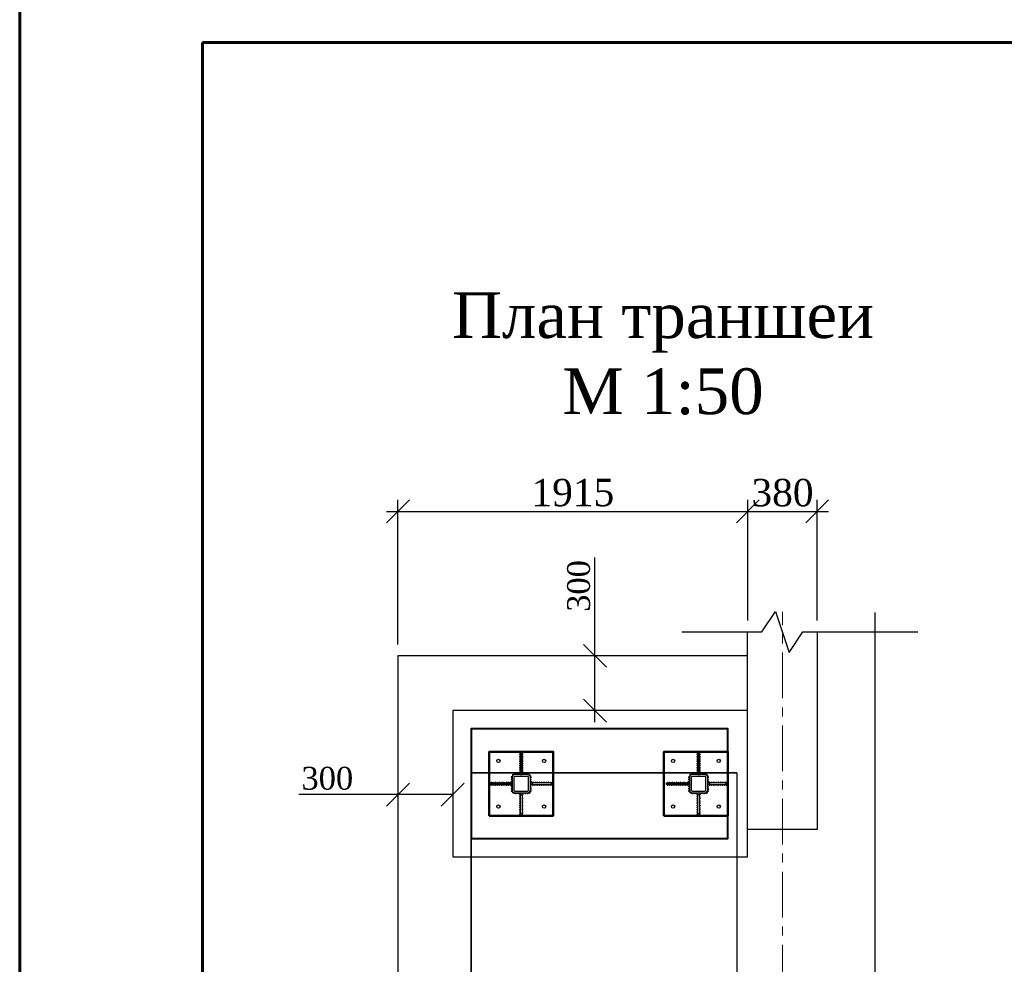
# Model space of a CAD drawing. Header units: millimetres. Extents: x 2063114 to 14983986, y -126020516 to 213791.
# Tile 227 of 256: x 2320392 to 2331171, y -1295595 to -1285251. Entities that reach past the tile are written whole.
import ezdxf

# ---------------------------------------------------------------- set-up
doc = ezdxf.new("R2010")
doc.units = ezdxf.units.MM
doc.linetypes.add('CENTERX2', pattern=[4, 2.5, -0.5, 0.5, -0.5])
doc.linetypes.add('DASHEDX2', pattern=[38.1, 25.4, -12.7])
doc.layers.get('Defpoints').update_dxf_attribs({"color": 6, "lineweight": 35})
doc.layers.add('_print', color=6, linetype='Continuous', lineweight=60, plot=False)
doc.layers.add('АСО-оси', color=24, linetype='CENTERX2', lineweight=20)
doc.layers.add('Фундамент', color=7, linetype='Continuous', lineweight=30)
doc.layers.add('Размеры', color=28, linetype='Continuous')
doc.styles.add('GENERATED_STYLE_5', font='times.ttf')
doc.styles.get("Standard").update_dxf_attribs({"font": 'arial.ttf'})
doc.styles.add('TIMES', font='times.ttf')
doc.styles.add('Times New Romans', font='times.ttf', dxfattribs={"height": 300})
doc.linetypes.add('ОТКОСЫ_НЕУКР', pattern='A,0.5,["|",Standard,S=1.2,R=0,X=0,Y=-1.2],1,["|",Standard,S=0.5,R=0,X=0,Y=-0.5],0.5', length=2)
doc.dimstyles.new('50', dxfattribs={"dimtxt": 250, "dimasz": 250, "dimexe": 125, "dimexo": 125, "dimgap": 50, "dimtad": 1, "dimdec": 0, "dimlfac": 0.5, "dimtxsty": 'GENERATED_STYLE_5', "dimblk": 'OBLIQUE', "dimcen": 250, "dimdle": 125, "dimadec": 0, "dimazin": 0, "dimtfac": 1, "dimtdec": 0, "dimtmove": 0, "dimatfit": 3, "dimldrblk": 'OPEN90', "dimfxl": 1, "dimarcsym": 0})

# ---------------------------------------------------------------- blocks, each defined once
blk = doc.blocks.new('_Oblique')
at = {"color": 0, "linetype": 'ByBlock', "lineweight": -2}
blk.add_line((-0.5, -0.5), (0.5, 0.5), dxfattribs=at)
blk = doc.blocks.new('*D609')
at = {"color": 0, "lineweight": -2, "transparency": 16777216}
for p, q in [((2324533, -1293572), (2324533, -1293862)), ((2325133, -1293572), (2325133, -1293862)), ((2324533, -1293737), (2323447, -1293737)), ((2325133, -1293737), (2324408, -1293737))]:
    blk.add_line(p, q, dxfattribs=at)
at = {"layer": 'Defpoints', "color": 0, "lineweight": 30, "transparency": 16777216}
for p in [(2324533, -1293447), (2325133, -1293447), (2325133, -1293737)]:
    blk.add_point(p, dxfattribs=at)
at = {"color": 0, "lineweight": -2, "transparency": 16777216, "xscale": 250, "yscale": 250, "zscale": 250, "rotation": 180}
blk.add_blockref('_Oblique', (2324533, -1293737), dxfattribs=at)
at = {"color": 0, "lineweight": -2, "transparency": 16777216, "xscale": 250, "yscale": 250, "zscale": 250}
blk.add_blockref('_Oblique', (2325133, -1293737), dxfattribs=at)
at = {"color": 0, "transparency": 16777216, "insert": (2323760, -1293559), "char_height": 250, "attachment_point": 5, "style": 'GENERATED_STYLE_5'}
blk.add_mtext('300', dxfattribs=at)
blk = doc.blocks.new('_Open90')
at = {"color": 0, "linetype": 'ByBlock', "lineweight": -2}
for p, q in [((-0.5, 0.5), (0, 0)), ((0, 0), (-1, 0)), ((0, 0), (-0.5, -0.5))]:
    blk.add_line(p, q, dxfattribs=at)
blk = doc.blocks.new('*D610')
at = {"color": 0, "lineweight": -2, "transparency": 16777216}
for p, q in [((2326690, -1292217), (2326690, -1291139)), ((2326969, -1292217), (2326565, -1292217)), ((2326690, -1292942), (2326690, -1292217)), ((2326969, -1292817), (2326565, -1292817))]:
    blk.add_line(p, q, dxfattribs=at)
at = {"layer": 'Defpoints', "color": 0, "lineweight": 30, "transparency": 16777216}
for p in [(2326690, -1292217), (2327094, -1292217), (2327094, -1292817)]:
    blk.add_point(p, dxfattribs=at)
at = {"color": 0, "lineweight": -2, "transparency": 16777216, "xscale": 250, "yscale": 250, "zscale": 250}
for p, rotation in [((2326690, -1292217), 90), ((2326690, -1292817), 270)]:
    blk.add_blockref('_Oblique', p, dxfattribs=dict(at, rotation=rotation))
at = {"color": 0, "transparency": 16777216, "insert": (2326512, -1291452), "char_height": 250, "attachment_point": 5, "rotation": 90, "style": 'GENERATED_STYLE_5'}
blk.add_mtext('300', dxfattribs=at)
blk = doc.blocks.new('*D611')
at = {"layer": 'Defpoints', "color": 0, "lineweight": 30, "transparency": 16777216}
for p in [(2328364, -1290635), (2328364, -1291955), (2324533, -1292217)]:
    blk.add_point(p, dxfattribs=at)
at = {"layer": 'Размеры', "color": 0, "lineweight": -2, "transparency": 16777216}
for p, q in [((2324533, -1292092), (2324533, -1290510)), ((2328364, -1291830), (2328364, -1290510)), ((2324408, -1290635), (2328489, -1290635))]:
    blk.add_line(p, q, dxfattribs=at)
at = {"layer": 'Размеры', "color": 0, "lineweight": -2, "transparency": 16777216, "xscale": 250, "yscale": 250, "zscale": 250, "rotation": 180}
blk.add_blockref('_Oblique', (2324533, -1290635), dxfattribs=at)
at = {"layer": 'Размеры', "color": 0, "lineweight": -2, "transparency": 16777216, "xscale": 250, "yscale": 250, "zscale": 250}
blk.add_blockref('_Oblique', (2328364, -1290635), dxfattribs=at)
at = {"layer": 'Размеры', "color": 0, "transparency": 16777216, "insert": (2326448, -1290431), "char_height": 300, "attachment_point": 5, "style": 'Times New Romans'}
blk.add_mtext('1915', dxfattribs=at)
blk = doc.blocks.new('*D612')
at = {"layer": 'Defpoints', "color": 0, "lineweight": 30, "transparency": 16777216}
for p in [(2329123, -1290635), (2328363, -1291955), (2329123, -1291955)]:
    blk.add_point(p, dxfattribs=at)
at = {"layer": 'Размеры', "color": 0, "lineweight": -2, "transparency": 16777216}
for p, q in [((2328363, -1291830), (2328363, -1290510)), ((2329123, -1291830), (2329123, -1290510)), ((2328238, -1290635), (2329248, -1290635))]:
    blk.add_line(p, q, dxfattribs=at)
at = {"layer": 'Размеры', "color": 0, "lineweight": -2, "transparency": 16777216, "xscale": 250, "yscale": 250, "zscale": 250, "rotation": 180}
blk.add_blockref('_Oblique', (2328363, -1290635), dxfattribs=at)
at = {"layer": 'Размеры', "color": 0, "lineweight": -2, "transparency": 16777216, "xscale": 250, "yscale": 250, "zscale": 250}
blk.add_blockref('_Oblique', (2329123, -1290635), dxfattribs=at)
at = {"layer": 'Размеры', "color": 0, "transparency": 16777216, "insert": (2328743, -1290432), "char_height": 300, "attachment_point": 5, "style": 'Times New Romans'}
blk.add_mtext('380', dxfattribs=at)
blk = doc.blocks.new('*U1590')
at = {"color": 0, "ltscale": 25}
blk.add_lwpolyline([(-59400, 42000), (0, 42000), (0, 0), (-59400, 0)], close=True, dxfattribs=at)
at = {"color": 0, "lineweight": 60, "ltscale": 25}
blk.add_lwpolyline([(-57400, 41500), (-500, 41500), (-500, 500), (-57400, 500)], close=True, dxfattribs=at)

msp = doc.modelspace()

# ---------------------------------------------------------------- linework, layer by layer
at = {"lineweight": 30}
for p, q in [((2325875.24405, -1293281.79516), (2325865.24405, -1293271.79516)), ((2325875.24405, -1293271.79516), (2325865.24405, -1293281.79516)), ((2325875.24405, -1293301.79516), (2325865.24405, -1293291.79516)), ((2325875.24405, -1293291.79516), (2325865.24405, -1293301.79516)), ((2325891.24405, -1293281.79516), (2325901.24405, -1293271.79516)), ((2325891.24405, -1293271.79516), (2325901.24405, -1293281.79516)), ((2325891.24405, -1293301.79516), (2325901.24405, -1293291.79516)), ((2325891.24405, -1293291.79516), (2325901.24405, -1293301.79516)), ((2327816.72719, -1293281.79516), (2327806.72719, -1293271.79516)), ((2327816.72719, -1293271.79516), (2327806.72719, -1293281.79516)), ((2327816.72719, -1293301.79516), (2327806.72719, -1293291.79516)), ((2327816.72719, -1293291.79516), (2327806.72719, -1293301.79516)), ((2327832.72719, -1293281.79516), (2327842.72719, -1293271.79516)), ((2327832.72719, -1293271.79516), (2327842.72719, -1293281.79516)), ((2327832.72719, -1293301.79516), (2327842.72719, -1293291.79516)), ((2327832.72719, -1293291.79516), (2327842.72719, -1293301.79516)), ((2325875.24405, -1293321.79516), (2325865.24405, -1293311.79516)), ((2325875.24405, -1293311.79516), (2325865.24405, -1293321.79516)), ((2325875.24405, -1293341.79516), (2325865.24405, -1293331.79516)), ((2325875.24405, -1293331.79516), (2325865.24405, -1293341.79516)), ((2325875.24405, -1293361.79516), (2325865.24405, -1293351.79516)), ((2325875.24405, -1293351.79516), (2325865.24405, -1293361.79516)), ((2325875.24405, -1293381.79516), (2325865.24405, -1293371.79516)), ((2325875.24405, -1293371.79516), (2325865.24405, -1293381.79516)), ((2325875.24405, -1293401.79516), (2325865.24405, -1293391.79516)), ((2325875.24405, -1293391.79516), (2325865.24405, -1293401.79516)), ((2325891.24405, -1293321.79516), (2325901.24405, -1293311.79516)), ((2325891.24405, -1293311.79516), (2325901.24405, -1293321.79516)), ((2325891.24405, -1293341.79516), (2325901.24405, -1293331.79516)), ((2325891.24405, -1293331.79516), (2325901.24405, -1293341.79516)), ((2325891.24405, -1293361.79516), (2325901.24405, -1293351.79516)), ((2325891.24405, -1293351.79516), (2325901.24405, -1293361.79516)), ((2325891.24405, -1293381.79516), (2325901.24405, -1293371.79516)), ((2325891.24405, -1293371.79516), (2325901.24405, -1293381.79516)), ((2325891.24405, -1293401.79516), (2325901.24405, -1293391.79516)), ((2325891.24405, -1293391.79516), (2325901.24405, -1293401.79516)), ((2327816.72719, -1293321.79516), (2327806.72719, -1293311.79516)), ((2327816.72719, -1293311.79516), (2327806.72719, -1293321.79516)), ((2327816.72719, -1293341.79516), (2327806.72719, -1293331.79516)), ((2327816.72719, -1293331.79516), (2327806.72719, -1293341.79516)), ((2327816.72719, -1293361.79516), (2327806.72719, -1293351.79516)), ((2327816.72719, -1293351.79516), (2327806.72719, -1293361.79516)), ((2327816.72719, -1293381.79516), (2327806.72719, -1293371.79516)), ((2327816.72719, -1293371.79516), (2327806.72719, -1293381.79516)), ((2327816.72719, -1293401.79516), (2327806.72719, -1293391.79516)), ((2327816.72719, -1293391.79516), (2327806.72719, -1293401.79516)), ((2327832.72719, -1293321.79516), (2327842.72719, -1293311.79516)), ((2327832.72719, -1293311.79516), (2327842.72719, -1293321.79516)), ((2327832.72719, -1293341.79516), (2327842.72719, -1293331.79516)), ((2327832.72719, -1293331.79516), (2327842.72719, -1293341.79516)), ((2327832.72719, -1293361.79516), (2327842.72719, -1293351.79516)), ((2327832.72719, -1293351.79516), (2327842.72719, -1293361.79516)), ((2327832.72719, -1293381.79516), (2327842.72719, -1293371.79516)), ((2327832.72719, -1293371.79516), (2327842.72719, -1293381.79516)), ((2327832.72719, -1293401.79516), (2327842.72719, -1293391.79516)), ((2327832.72719, -1293391.79516), (2327842.72719, -1293401.79516)), ((2325809.7243, -1293516.79915), (2325796.84231, -1293510.96352)), ((2325800.3655, -1293520.32233), (2325806.20112, -1293507.44034)), ((2325813.24405, -1293517.14804), (2325823.24405, -1293507.14804)), ((2325823.24405, -1293517.14804), (2325813.24405, -1293507.14804)), ((2325831.81547, -1293517.14804), (2325841.81547, -1293507.14804)), ((2325841.81547, -1293517.14804), (2325831.81547, -1293507.14804)), ((2325850.3869, -1293517.14804), (2325860.3869, -1293507.14804)), ((2325860.3869, -1293517.14804), (2325850.3869, -1293507.14804)), ((2325875.24405, -1293421.79516), (2325865.24405, -1293411.79516)), ((2325875.24405, -1293411.79516), (2325865.24405, -1293421.79516)), ((2325875.24405, -1293441.79516), (2325865.24405, -1293431.79516)), ((2325875.24405, -1293431.79516), (2325865.24405, -1293441.79516)), ((2325875.24405, -1293461.79516), (2325865.24405, -1293451.79516)), ((2325875.24405, -1293451.79516), (2325865.24405, -1293461.79516)), ((2325875.24405, -1293481.79516), (2325865.24405, -1293471.79516)), ((2325875.24405, -1293471.79516), (2325865.24405, -1293481.79516)), ((2325875.24405, -1293501.79516), (2325865.24405, -1293491.79516)), ((2325875.24405, -1293491.79516), (2325865.24405, -1293501.79516)), ((2325868.95833, -1293517.14804), (2325878.95833, -1293507.14804)), ((2325878.95833, -1293517.14804), (2325868.95833, -1293507.14804)), ((2325887.52976, -1293517.14804), (2325897.52976, -1293507.14804)), ((2325897.52976, -1293517.14804), (2325887.52976, -1293507.14804)), ((2325891.24405, -1293421.79516), (2325901.24405, -1293411.79516)), ((2325891.24405, -1293411.79516), (2325901.24405, -1293421.79516)), ((2325891.24405, -1293441.79516), (2325901.24405, -1293431.79516)), ((2325891.24405, -1293431.79516), (2325901.24405, -1293441.79516)), ((2325891.24405, -1293461.79516), (2325901.24405, -1293451.79516)), ((2325891.24405, -1293451.79516), (2325901.24405, -1293461.79516)), ((2325891.24405, -1293481.79516), (2325901.24405, -1293471.79516)), ((2325891.24405, -1293471.79516), (2325901.24405, -1293481.79516)), ((2325891.24405, -1293501.79516), (2325901.24405, -1293491.79516)), ((2325891.24405, -1293491.79516), (2325901.24405, -1293501.79516)), ((2325906.10119, -1293517.14804), (2325916.10119, -1293507.14804)), ((2325916.10119, -1293517.14804), (2325906.10119, -1293507.14804)), ((2325924.67262, -1293517.14804), (2325934.67262, -1293507.14804)), ((2325934.67262, -1293517.14804), (2325924.67262, -1293507.14804)), ((2325943.24405, -1293517.14804), (2325953.24405, -1293507.14804)), ((2325953.24405, -1293517.14804), (2325943.24405, -1293507.14804)), ((2325956.76379, -1293516.79915), (2325969.64578, -1293510.96352)), ((2325966.1226, -1293520.32233), (2325960.28697, -1293507.44034)), ((2327751.20744, -1293516.79915), (2327738.32546, -1293510.96352)), ((2327741.84864, -1293520.32233), (2327747.68426, -1293507.44034)), ((2327754.72719, -1293517.14804), (2327764.72719, -1293507.14804)), ((2327764.72719, -1293517.14804), (2327754.72719, -1293507.14804)), ((2327773.29862, -1293517.14804), (2327783.29862, -1293507.14804)), ((2327783.29862, -1293517.14804), (2327773.29862, -1293507.14804)), ((2327791.87005, -1293517.14804), (2327801.87005, -1293507.14804)), ((2327801.87005, -1293517.14804), (2327791.87005, -1293507.14804)), ((2327816.72719, -1293421.79516), (2327806.72719, -1293411.79516)), ((2327816.72719, -1293411.79516), (2327806.72719, -1293421.79516)), ((2327816.72719, -1293441.79516), (2327806.72719, -1293431.79516)), ((2327816.72719, -1293431.79516), (2327806.72719, -1293441.79516)), ((2327816.72719, -1293461.79516), (2327806.72719, -1293451.79516)), ((2327816.72719, -1293451.79516), (2327806.72719, -1293461.79516)), ((2327816.72719, -1293481.79516), (2327806.72719, -1293471.79516)), ((2327816.72719, -1293471.79516), (2327806.72719, -1293481.79516)), ((2327816.72719, -1293501.79516), (2327806.72719, -1293491.79516)), ((2327816.72719, -1293491.79516), (2327806.72719, -1293501.79516)), ((2327810.44148, -1293517.14804), (2327820.44148, -1293507.14804)), ((2327820.44148, -1293517.14804), (2327810.44148, -1293507.14804)), ((2327829.01291, -1293517.14804), (2327839.01291, -1293507.14804)), ((2327839.01291, -1293517.14804), (2327829.01291, -1293507.14804)), ((2327832.72719, -1293421.79516), (2327842.72719, -1293411.79516)), ((2327832.72719, -1293411.79516), (2327842.72719, -1293421.79516)), ((2327832.72719, -1293441.79516), (2327842.72719, -1293431.79516)), ((2327832.72719, -1293431.79516), (2327842.72719, -1293441.79516)), ((2327832.72719, -1293461.79516), (2327842.72719, -1293451.79516)), ((2327832.72719, -1293451.79516), (2327842.72719, -1293461.79516)), ((2327832.72719, -1293481.79516), (2327842.72719, -1293471.79516)), ((2327832.72719, -1293471.79516), (2327842.72719, -1293481.79516)), ((2327832.72719, -1293501.79516), (2327842.72719, -1293491.79516)), ((2327832.72719, -1293491.79516), (2327842.72719, -1293501.79516)), ((2327847.58433, -1293517.14804), (2327857.58433, -1293507.14804)), ((2327857.58433, -1293517.14804), (2327847.58433, -1293507.14804)), ((2327866.15576, -1293517.14804), (2327876.15576, -1293507.14804)), ((2327876.15576, -1293517.14804), (2327866.15576, -1293507.14804)), ((2327884.72719, -1293517.14804), (2327894.72719, -1293507.14804)), ((2327894.72719, -1293517.14804), (2327884.72719, -1293507.14804)), ((2327898.24694, -1293516.79915), (2327911.12892, -1293510.96352)), ((2327907.60574, -1293520.32233), (2327901.77012, -1293507.44034)), ((2325547.89116, -1293609.14804), (2325537.89116, -1293599.14804)), ((2325537.89116, -1293609.14804), (2325547.89116, -1293599.14804)), ((2325567.89116, -1293609.14804), (2325557.89116, -1293599.14804)), ((2325557.89116, -1293609.14804), (2325567.89116, -1293599.14804)), ((2325587.89116, -1293609.14804), (2325577.89116, -1293599.14804)), ((2325577.89116, -1293609.14804), (2325587.89116, -1293599.14804)), ((2325607.89116, -1293609.14804), (2325597.89116, -1293599.14804)), ((2325597.89116, -1293609.14804), (2325607.89116, -1293599.14804)), ((2325627.89116, -1293609.14804), (2325617.89116, -1293599.14804)), ((2325617.89116, -1293609.14804), (2325627.89116, -1293599.14804)), ((2325647.89116, -1293609.14804), (2325637.89116, -1293599.14804)), ((2325637.89116, -1293609.14804), (2325647.89116, -1293599.14804)), ((2325667.89116, -1293609.14804), (2325657.89116, -1293599.14804)), ((2325657.89116, -1293609.14804), (2325667.89116, -1293599.14804)), ((2325687.89116, -1293609.14804), (2325677.89116, -1293599.14804)), ((2325677.89116, -1293609.14804), (2325687.89116, -1293599.14804)), ((2325707.89116, -1293609.14804), (2325697.89116, -1293599.14804)), ((2325697.89116, -1293609.14804), (2325707.89116, -1293599.14804)), ((2325727.89116, -1293609.14804), (2325717.89116, -1293599.14804)), ((2325717.89116, -1293609.14804), (2325727.89116, -1293599.14804)), ((2325747.89116, -1293609.14804), (2325737.89116, -1293599.14804)), ((2325737.89116, -1293609.14804), (2325747.89116, -1293599.14804)), ((2325767.89116, -1293609.14804), (2325757.89116, -1293599.14804)), ((2325757.89116, -1293609.14804), (2325767.89116, -1293599.14804)), ((2325783.25758, -1293557.14803), (2325773.24405, -1293547.16157)), ((2325783.24405, -1293547.14804), (2325773.25759, -1293557.16156)), ((2325783.28336, -1293576.20612), (2325773.26984, -1293566.21966)), ((2325783.26983, -1293566.20613), (2325773.28337, -1293576.21966)), ((2325783.30915, -1293595.26422), (2325773.29563, -1293585.27776)), ((2325783.29562, -1293585.26423), (2325773.30916, -1293595.27775)), ((2325783.33494, -1293614.32231), (2325773.32142, -1293604.33585)), ((2325783.32141, -1293604.32232), (2325773.33495, -1293614.33584)), ((2325774.10803, -1293539.37953), (2325786.65893, -1293532.86225)), ((2325777.12484, -1293529.84544), (2325783.64212, -1293542.39634)), ((2325796.72626, -1293521.54144), (2325782.58412, -1293521.54144)), ((2325789.65519, -1293528.61251), (2325789.65519, -1293514.47037)), ((2325969.76183, -1293521.54144), (2325983.90397, -1293521.54144)), ((2325976.8329, -1293528.61251), (2325976.8329, -1293514.47037)), ((2325992.38006, -1293539.37953), (2325979.82916, -1293532.86225)), ((2325989.36325, -1293529.84544), (2325982.84597, -1293542.39634)), ((2325983.15315, -1293614.32231), (2325993.16667, -1293604.33585)), ((2325983.16668, -1293604.32232), (2325993.15314, -1293614.33584)), ((2325983.17894, -1293595.26422), (2325993.19246, -1293585.27776)), ((2325983.19247, -1293585.26423), (2325993.17893, -1293595.27775)), ((2325983.20473, -1293576.20612), (2325993.21825, -1293566.21966)), ((2325983.21826, -1293566.20613), (2325993.20472, -1293576.21966)), ((2325983.23051, -1293557.14803), (2325993.24404, -1293547.16157)), ((2325983.24405, -1293547.14804), (2325993.23051, -1293557.16156)), ((2325998.59693, -1293609.14804), (2326008.59693, -1293599.14804)), ((2326008.59693, -1293609.14804), (2325998.59693, -1293599.14804)), ((2326018.59693, -1293609.14804), (2326028.59693, -1293599.14804)), ((2326028.59693, -1293609.14804), (2326018.59693, -1293599.14804)), ((2326038.59693, -1293609.14804), (2326048.59693, -1293599.14804)), ((2326048.59693, -1293609.14804), (2326038.59693, -1293599.14804)), ((2326058.59693, -1293609.14804), (2326068.59693, -1293599.14804)), ((2326068.59693, -1293609.14804), (2326058.59693, -1293599.14804)), ((2326078.59693, -1293609.14804), (2326088.59693, -1293599.14804)), ((2326088.59693, -1293609.14804), (2326078.59693, -1293599.14804)), ((2326098.59693, -1293609.14804), (2326108.59693, -1293599.14804)), ((2326108.59693, -1293609.14804), (2326098.59693, -1293599.14804)), ((2326118.59693, -1293609.14804), (2326128.59693, -1293599.14804)), ((2326128.59693, -1293609.14804), (2326118.59693, -1293599.14804)), ((2326138.59693, -1293609.14804), (2326148.59693, -1293599.14804)), ((2326148.59693, -1293609.14804), (2326138.59693, -1293599.14804)), ((2326158.59693, -1293609.14804), (2326168.59693, -1293599.14804)), ((2326168.59693, -1293609.14804), (2326158.59693, -1293599.14804)), ((2326178.59693, -1293609.14804), (2326188.59693, -1293599.14804)), ((2326188.59693, -1293609.14804), (2326178.59693, -1293599.14804)), ((2326198.59693, -1293609.14804), (2326208.59693, -1293599.14804)), ((2326208.59693, -1293609.14804), (2326198.59693, -1293599.14804)), ((2326218.59693, -1293609.14804), (2326228.59693, -1293599.14804)), ((2326228.59693, -1293609.14804), (2326218.59693, -1293599.14804)), ((2327489.37431, -1293609.14804), (2327479.37431, -1293599.14804)), ((2327479.37431, -1293609.14804), (2327489.37431, -1293599.14804)), ((2327509.37431, -1293609.14804), (2327499.37431, -1293599.14804)), ((2327499.37431, -1293609.14804), (2327509.37431, -1293599.14804)), ((2327529.37431, -1293609.14804), (2327519.37431, -1293599.14804)), ((2327519.37431, -1293609.14804), (2327529.37431, -1293599.14804)), ((2327549.37431, -1293609.14804), (2327539.37431, -1293599.14804)), ((2327539.37431, -1293609.14804), (2327549.37431, -1293599.14804)), ((2327569.37431, -1293609.14804), (2327559.37431, -1293599.14804)), ((2327559.37431, -1293609.14804), (2327569.37431, -1293599.14804)), ((2327589.37431, -1293609.14804), (2327579.37431, -1293599.14804)), ((2327579.37431, -1293609.14804), (2327589.37431, -1293599.14804)), ((2327609.37431, -1293609.14804), (2327599.37431, -1293599.14804)), ((2327599.37431, -1293609.14804), (2327609.37431, -1293599.14804)), ((2327629.37431, -1293609.14804), (2327619.37431, -1293599.14804)), ((2327619.37431, -1293609.14804), (2327629.37431, -1293599.14804)), ((2327649.37431, -1293609.14804), (2327639.37431, -1293599.14804)), ((2327639.37431, -1293609.14804), (2327649.37431, -1293599.14804)), ((2327669.37431, -1293609.14804), (2327659.37431, -1293599.14804)), ((2327659.37431, -1293609.14804), (2327669.37431, -1293599.14804)), ((2327689.37431, -1293609.14804), (2327679.37431, -1293599.14804)), ((2327679.37431, -1293609.14804), (2327689.37431, -1293599.14804)), ((2327709.37431, -1293609.14804), (2327699.37431, -1293599.14804)), ((2327699.37431, -1293609.14804), (2327709.37431, -1293599.14804)), ((2327724.74072, -1293557.14803), (2327714.7272, -1293547.16157)), ((2327724.72719, -1293547.14804), (2327714.74073, -1293557.16156)), ((2327724.76651, -1293576.20612), (2327714.75299, -1293566.21966)), ((2327724.75298, -1293566.20613), (2327714.76652, -1293576.21966)), ((2327724.7923, -1293595.26422), (2327714.77878, -1293585.27776)), ((2327724.77877, -1293585.26423), (2327714.79231, -1293595.27775)), ((2327724.81809, -1293614.32231), (2327714.80456, -1293604.33585)), ((2327724.80456, -1293604.32232), (2327714.8181, -1293614.33584)), ((2327715.59118, -1293539.37953), (2327728.14207, -1293532.86225)), ((2327718.60798, -1293529.84544), (2327725.12526, -1293542.39634)), ((2327738.20941, -1293521.54144), (2327724.06727, -1293521.54144)), ((2327731.13834, -1293528.61251), (2327731.13834, -1293514.47037)), ((2327911.24498, -1293521.54144), (2327925.38711, -1293521.54144)), ((2327918.31604, -1293528.61251), (2327918.31604, -1293514.47037)), ((2327933.86321, -1293539.37953), (2327921.31231, -1293532.86225)), ((2327930.8464, -1293529.84544), (2327924.32912, -1293542.39634)), ((2327924.6363, -1293614.32231), (2327934.64982, -1293604.33585)), ((2327924.64983, -1293604.32232), (2327934.63629, -1293614.33584)), ((2327924.66208, -1293595.26422), (2327934.67561, -1293585.27776)), ((2327924.67562, -1293585.26423), (2327934.66207, -1293595.27775)), ((2327924.68787, -1293576.20612), (2327934.70139, -1293566.21966)), ((2327924.7014, -1293566.20613), (2327934.68786, -1293576.21966)), ((2327924.71366, -1293557.14803), (2327934.72718, -1293547.16157)), ((2327924.72719, -1293547.14804), (2327934.71365, -1293557.16156)), ((2327940.08007, -1293609.14804), (2327950.08007, -1293599.14804)), ((2327950.08007, -1293609.14804), (2327940.08007, -1293599.14804)), ((2327960.08007, -1293609.14804), (2327970.08007, -1293599.14804)), ((2327970.08007, -1293609.14804), (2327960.08007, -1293599.14804)), ((2327980.08007, -1293609.14804), (2327990.08007, -1293599.14804)), ((2327990.08007, -1293609.14804), (2327980.08007, -1293599.14804)), ((2328000.08007, -1293609.14804), (2328010.08007, -1293599.14804)), ((2328010.08007, -1293609.14804), (2328000.08007, -1293599.14804)), ((2328020.08007, -1293609.14804), (2328030.08007, -1293599.14804)), ((2328030.08007, -1293609.14804), (2328020.08007, -1293599.14804)), ((2328040.08007, -1293609.14804), (2328050.08007, -1293599.14804)), ((2328050.08007, -1293609.14804), (2328040.08007, -1293599.14804)), ((2328060.08007, -1293609.14804), (2328070.08007, -1293599.14804)), ((2328070.08007, -1293609.14804), (2328060.08007, -1293599.14804)), ((2328080.08007, -1293609.14804), (2328090.08007, -1293599.14804)), ((2328090.08007, -1293609.14804), (2328080.08007, -1293599.14804)), ((2328100.08007, -1293609.14804), (2328110.08007, -1293599.14804)), ((2328110.08007, -1293609.14804), (2328100.08007, -1293599.14804)), ((2328120.08007, -1293609.14804), (2328130.08007, -1293599.14804)), ((2328130.08007, -1293609.14804), (2328120.08007, -1293599.14804)), ((2325547.89116, -1293625.14804), (2325537.89116, -1293635.14804)), ((2325537.89116, -1293625.14804), (2325547.89116, -1293635.14804)), ((2325567.89116, -1293625.14804), (2325557.89116, -1293635.14804)), ((2325557.89116, -1293625.14804), (2325567.89116, -1293635.14804)), ((2325587.89116, -1293625.14804), (2325577.89116, -1293635.14804)), ((2325577.89116, -1293625.14804), (2325587.89116, -1293635.14804)), ((2325607.89116, -1293625.14804), (2325597.89116, -1293635.14804)), ((2325597.89116, -1293625.14804), (2325607.89116, -1293635.14804)), ((2325627.89116, -1293625.14804), (2325617.89116, -1293635.14804)), ((2325617.89116, -1293625.14804), (2325627.89116, -1293635.14804)), ((2325647.89116, -1293625.14804), (2325637.89116, -1293635.14804)), ((2325637.89116, -1293625.14804), (2325647.89116, -1293635.14804)), ((2325667.89116, -1293625.14804), (2325657.89116, -1293635.14804)), ((2325657.89116, -1293625.14804), (2325667.89116, -1293635.14804)), ((2325687.89116, -1293625.14804), (2325677.89116, -1293635.14804)), ((2325677.89116, -1293625.14804), (2325687.89116, -1293635.14804)), ((2325707.89116, -1293625.14804), (2325697.89116, -1293635.14804)), ((2325697.89116, -1293625.14804), (2325707.89116, -1293635.14804)), ((2325727.89116, -1293625.14804), (2325717.89116, -1293635.14804)), ((2325717.89116, -1293625.14804), (2325727.89116, -1293635.14804)), ((2325747.89116, -1293625.14804), (2325737.89116, -1293635.14804)), ((2325737.89116, -1293625.14804), (2325747.89116, -1293635.14804)), ((2325767.89116, -1293625.14804), (2325757.89116, -1293635.14804)), ((2325757.89116, -1293625.14804), (2325767.89116, -1293635.14804)), ((2325783.36073, -1293633.3804), (2325773.34721, -1293623.39394)), ((2325783.3472, -1293623.38041), (2325773.36074, -1293633.39393)), ((2325783.38652, -1293652.43849), (2325773.37299, -1293642.45203)), ((2325783.37299, -1293642.4385), (2325773.38653, -1293652.45203)), ((2325783.4123, -1293671.49659), (2325773.39878, -1293661.51013)), ((2325783.39877, -1293661.4966), (2325773.41231, -1293671.51012)), ((2325783.43809, -1293690.55468), (2325773.42457, -1293680.56822)), ((2325783.42456, -1293680.55469), (2325773.4381, -1293690.56821)), ((2325774.10803, -1293694.91655), (2325786.65893, -1293701.43383)), ((2325777.12484, -1293704.45064), (2325783.64212, -1293691.89974)), ((2325796.72626, -1293712.75464), (2325782.58412, -1293712.75464)), ((2325789.65519, -1293705.68357), (2325789.65519, -1293719.82571)), ((2325809.7243, -1293717.49694), (2325796.84231, -1293723.33256)), ((2325800.3655, -1293713.97375), (2325806.20112, -1293726.85574)), ((2325813.24405, -1293717.14804), (2325823.24405, -1293727.14804)), ((2325823.24405, -1293717.14804), (2325813.24405, -1293727.14804)), ((2325831.81547, -1293717.14804), (2325841.81547, -1293727.14804)), ((2325841.81547, -1293717.14804), (2325831.81547, -1293727.14804)), ((2325850.3869, -1293717.14804), (2325860.3869, -1293727.14804)), ((2325860.3869, -1293717.14804), (2325850.3869, -1293727.14804)), ((2325868.95833, -1293717.14804), (2325878.95833, -1293727.14804)), ((2325878.95833, -1293717.14804), (2325868.95833, -1293727.14804)), ((2325887.52976, -1293717.14804), (2325897.52976, -1293727.14804)), ((2325897.52976, -1293717.14804), (2325887.52976, -1293727.14804)), ((2325906.10119, -1293717.14804), (2325916.10119, -1293727.14804)), ((2325916.10119, -1293717.14804), (2325906.10119, -1293727.14804)), ((2325924.67262, -1293717.14804), (2325934.67262, -1293727.14804)), ((2325934.67262, -1293717.14804), (2325924.67262, -1293727.14804)), ((2325943.24405, -1293717.14804), (2325953.24405, -1293727.14804)), ((2325953.24405, -1293717.14804), (2325943.24405, -1293727.14804)), ((2325956.76379, -1293717.49694), (2325969.64578, -1293723.33256)), ((2325966.1226, -1293713.97375), (2325960.28697, -1293726.85574)), ((2325969.76183, -1293712.75464), (2325983.90397, -1293712.75464)), ((2325976.8329, -1293705.68357), (2325976.8329, -1293719.82571)), ((2325992.38006, -1293694.91655), (2325979.82916, -1293701.43383)), ((2325989.36325, -1293704.45064), (2325982.84597, -1293691.89974)), ((2325983.05, -1293690.55468), (2325993.06352, -1293680.56822)), ((2325983.06353, -1293680.55469), (2325993.04999, -1293690.56821)), ((2325983.07579, -1293671.49659), (2325993.08931, -1293661.51013)), ((2325983.08932, -1293661.4966), (2325993.07578, -1293671.51012)), ((2325983.10157, -1293652.43849), (2325993.1151, -1293642.45203)), ((2325983.11511, -1293642.4385), (2325993.10157, -1293652.45203)), ((2325983.12736, -1293633.3804), (2325993.14088, -1293623.39394)), ((2325983.14089, -1293623.38041), (2325993.12735, -1293633.39393)), ((2325998.59693, -1293625.14804), (2326008.59693, -1293635.14804)), ((2326008.59693, -1293625.14804), (2325998.59693, -1293635.14804)), ((2326018.59693, -1293625.14804), (2326028.59693, -1293635.14804)), ((2326028.59693, -1293625.14804), (2326018.59693, -1293635.14804)), ((2326038.59693, -1293625.14804), (2326048.59693, -1293635.14804)), ((2326048.59693, -1293625.14804), (2326038.59693, -1293635.14804)), ((2326058.59693, -1293625.14804), (2326068.59693, -1293635.14804)), ((2326068.59693, -1293625.14804), (2326058.59693, -1293635.14804)), ((2326078.59693, -1293625.14804), (2326088.59693, -1293635.14804)), ((2326088.59693, -1293625.14804), (2326078.59693, -1293635.14804)), ((2326098.59693, -1293625.14804), (2326108.59693, -1293635.14804)), ((2326108.59693, -1293625.14804), (2326098.59693, -1293635.14804)), ((2326118.59693, -1293625.14804), (2326128.59693, -1293635.14804)), ((2326128.59693, -1293625.14804), (2326118.59693, -1293635.14804)), ((2326138.59693, -1293625.14804), (2326148.59693, -1293635.14804)), ((2326148.59693, -1293625.14804), (2326138.59693, -1293635.14804)), ((2326158.59693, -1293625.14804), (2326168.59693, -1293635.14804)), ((2326168.59693, -1293625.14804), (2326158.59693, -1293635.14804)), ((2326178.59693, -1293625.14804), (2326188.59693, -1293635.14804)), ((2326188.59693, -1293625.14804), (2326178.59693, -1293635.14804)), ((2326198.59693, -1293625.14804), (2326208.59693, -1293635.14804)), ((2326208.59693, -1293625.14804), (2326198.59693, -1293635.14804)), ((2326218.59693, -1293625.14804), (2326228.59693, -1293635.14804)), ((2326228.59693, -1293625.14804), (2326218.59693, -1293635.14804)), ((2327489.37431, -1293625.14804), (2327479.37431, -1293635.14804)), ((2327479.37431, -1293625.14804), (2327489.37431, -1293635.14804)), ((2327509.37431, -1293625.14804), (2327499.37431, -1293635.14804)), ((2327499.37431, -1293625.14804), (2327509.37431, -1293635.14804)), ((2327529.37431, -1293625.14804), (2327519.37431, -1293635.14804)), ((2327519.37431, -1293625.14804), (2327529.37431, -1293635.14804)), ((2327549.37431, -1293625.14804), (2327539.37431, -1293635.14804)), ((2327539.37431, -1293625.14804), (2327549.37431, -1293635.14804)), ((2327569.37431, -1293625.14804), (2327559.37431, -1293635.14804)), ((2327559.37431, -1293625.14804), (2327569.37431, -1293635.14804)), ((2327589.37431, -1293625.14804), (2327579.37431, -1293635.14804)), ((2327579.37431, -1293625.14804), (2327589.37431, -1293635.14804)), ((2327609.37431, -1293625.14804), (2327599.37431, -1293635.14804)), ((2327599.37431, -1293625.14804), (2327609.37431, -1293635.14804)), ((2327629.37431, -1293625.14804), (2327619.37431, -1293635.14804)), ((2327619.37431, -1293625.14804), (2327629.37431, -1293635.14804)), ((2327649.37431, -1293625.14804), (2327639.37431, -1293635.14804)), ((2327639.37431, -1293625.14804), (2327649.37431, -1293635.14804)), ((2327669.37431, -1293625.14804), (2327659.37431, -1293635.14804)), ((2327659.37431, -1293625.14804), (2327669.37431, -1293635.14804)), ((2327689.37431, -1293625.14804), (2327679.37431, -1293635.14804)), ((2327679.37431, -1293625.14804), (2327689.37431, -1293635.14804)), ((2327709.37431, -1293625.14804), (2327699.37431, -1293635.14804)), ((2327699.37431, -1293625.14804), (2327709.37431, -1293635.14804)), ((2327724.84387, -1293633.3804), (2327714.83035, -1293623.39394)), ((2327724.83034, -1293623.38041), (2327714.84388, -1293633.39393)), ((2327724.86966, -1293652.43849), (2327714.85614, -1293642.45203)), ((2327724.85613, -1293642.4385), (2327714.86967, -1293652.45203)), ((2327724.89545, -1293671.49659), (2327714.88193, -1293661.51013)), ((2327724.88192, -1293661.4966), (2327714.89546, -1293671.51012)), ((2327724.92124, -1293690.55468), (2327714.90772, -1293680.56822)), ((2327724.90771, -1293680.55469), (2327714.92125, -1293690.56821)), ((2327715.59118, -1293694.91655), (2327728.14207, -1293701.43383)), ((2327718.60798, -1293704.45064), (2327725.12526, -1293691.89974)), ((2327738.20941, -1293712.75464), (2327724.06727, -1293712.75464)), ((2327731.13834, -1293705.68357), (2327731.13834, -1293719.82571)), ((2327751.20744, -1293717.49694), (2327738.32546, -1293723.33256)), ((2327741.84864, -1293713.97375), (2327747.68426, -1293726.85574)), ((2327754.72719, -1293717.14804), (2327764.72719, -1293727.14804)), ((2327764.72719, -1293717.14804), (2327754.72719, -1293727.14804)), ((2327773.29862, -1293717.14804), (2327783.29862, -1293727.14804)), ((2327783.29862, -1293717.14804), (2327773.29862, -1293727.14804)), ((2327791.87005, -1293717.14804), (2327801.87005, -1293727.14804)), ((2327801.87005, -1293717.14804), (2327791.87005, -1293727.14804)), ((2327810.44148, -1293717.14804), (2327820.44148, -1293727.14804)), ((2327820.44148, -1293717.14804), (2327810.44148, -1293727.14804)), ((2327829.01291, -1293717.14804), (2327839.01291, -1293727.14804)), ((2327839.01291, -1293717.14804), (2327829.01291, -1293727.14804)), ((2327847.58433, -1293717.14804), (2327857.58433, -1293727.14804)), ((2327857.58433, -1293717.14804), (2327847.58433, -1293727.14804)), ((2327866.15576, -1293717.14804), (2327876.15576, -1293727.14804)), ((2327876.15576, -1293717.14804), (2327866.15576, -1293727.14804)), ((2327884.72719, -1293717.14804), (2327894.72719, -1293727.14804)), ((2327894.72719, -1293717.14804), (2327884.72719, -1293727.14804)), ((2327898.24694, -1293717.49694), (2327911.12892, -1293723.33256)), ((2327907.60574, -1293713.97375), (2327901.77012, -1293726.85574)), ((2327911.24498, -1293712.75464), (2327925.38711, -1293712.75464)), ((2327918.31604, -1293705.68357), (2327918.31604, -1293719.82571)), ((2327933.86321, -1293694.91655), (2327921.31231, -1293701.43383)), ((2327930.8464, -1293704.45064), (2327924.32912, -1293691.89974)), ((2327924.53314, -1293690.55468), (2327934.54667, -1293680.56822)), ((2327924.54667, -1293680.55469), (2327934.53313, -1293690.56821)), ((2327924.55893, -1293671.49659), (2327934.57245, -1293661.51013)), ((2327924.57246, -1293661.4966), (2327934.55892, -1293671.51012)), ((2327924.58472, -1293652.43849), (2327934.59824, -1293642.45203)), ((2327924.59825, -1293642.4385), (2327934.58471, -1293652.45203)), ((2327924.61051, -1293633.3804), (2327934.62403, -1293623.39394)), ((2327924.62404, -1293623.38041), (2327934.6105, -1293633.39393)), ((2327940.08007, -1293625.14804), (2327950.08007, -1293635.14804)), ((2327950.08007, -1293625.14804), (2327940.08007, -1293635.14804)), ((2327960.08007, -1293625.14804), (2327970.08007, -1293635.14804)), ((2327970.08007, -1293625.14804), (2327960.08007, -1293635.14804)), ((2327980.08007, -1293625.14804), (2327990.08007, -1293635.14804)), ((2327990.08007, -1293625.14804), (2327980.08007, -1293635.14804)), ((2328000.08007, -1293625.14804), (2328010.08007, -1293635.14804)), ((2328010.08007, -1293625.14804), (2328000.08007, -1293635.14804)), ((2328020.08007, -1293625.14804), (2328030.08007, -1293635.14804)), ((2328030.08007, -1293625.14804), (2328020.08007, -1293635.14804)), ((2328040.08007, -1293625.14804), (2328050.08007, -1293635.14804)), ((2328050.08007, -1293625.14804), (2328040.08007, -1293635.14804)), ((2328060.08007, -1293625.14804), (2328070.08007, -1293635.14804)), ((2328070.08007, -1293625.14804), (2328060.08007, -1293635.14804)), ((2328080.08007, -1293625.14804), (2328090.08007, -1293635.14804)), ((2328090.08007, -1293625.14804), (2328080.08007, -1293635.14804)), ((2328100.08007, -1293625.14804), (2328110.08007, -1293635.14804)), ((2328110.08007, -1293625.14804), (2328100.08007, -1293635.14804)), ((2328120.08007, -1293625.14804), (2328130.08007, -1293635.14804)), ((2328130.08007, -1293625.14804), (2328120.08007, -1293635.14804)), ((2325875.24405, -1293732.50092), (2325865.24405, -1293742.50092)), ((2325875.24405, -1293742.50092), (2325865.24405, -1293732.50092)), ((2325875.24405, -1293752.50092), (2325865.24405, -1293762.50092)), ((2325875.24405, -1293762.50092), (2325865.24405, -1293752.50092)), ((2325875.24405, -1293772.50092), (2325865.24405, -1293782.50092)), ((2325875.24405, -1293782.50092), (2325865.24405, -1293772.50092)), ((2325875.24405, -1293792.50092), (2325865.24405, -1293802.50092)), ((2325875.24405, -1293802.50092), (2325865.24405, -1293792.50092)), ((2325875.24405, -1293812.50092), (2325865.24405, -1293822.50092)), ((2325875.24405, -1293822.50092), (2325865.24405, -1293812.50092)), ((2325875.24405, -1293832.50092), (2325865.24405, -1293842.50092)), ((2325875.24405, -1293842.50092), (2325865.24405, -1293832.50092)), ((2325891.24405, -1293732.50092), (2325901.24405, -1293742.50092)), ((2325891.24405, -1293742.50092), (2325901.24405, -1293732.50092)), ((2325891.24405, -1293752.50092), (2325901.24405, -1293762.50092)), ((2325891.24405, -1293762.50092), (2325901.24405, -1293752.50092)), ((2325891.24405, -1293772.50092), (2325901.24405, -1293782.50092)), ((2325891.24405, -1293782.50092), (2325901.24405, -1293772.50092)), ((2325891.24405, -1293792.50092), (2325901.24405, -1293802.50092)), ((2325891.24405, -1293802.50092), (2325901.24405, -1293792.50092)), ((2325891.24405, -1293812.50092), (2325901.24405, -1293822.50092)), ((2325891.24405, -1293822.50092), (2325901.24405, -1293812.50092)), ((2325891.24405, -1293832.50092), (2325901.24405, -1293842.50092)), ((2325891.24405, -1293842.50092), (2325901.24405, -1293832.50092)), ((2327816.72719, -1293732.50092), (2327806.72719, -1293742.50092)), ((2327816.72719, -1293742.50092), (2327806.72719, -1293732.50092)), ((2327816.72719, -1293752.50092), (2327806.72719, -1293762.50092)), ((2327816.72719, -1293762.50092), (2327806.72719, -1293752.50092)), ((2327816.72719, -1293772.50092), (2327806.72719, -1293782.50092)), ((2327816.72719, -1293782.50092), (2327806.72719, -1293772.50092)), ((2327816.72719, -1293792.50092), (2327806.72719, -1293802.50092)), ((2327816.72719, -1293802.50092), (2327806.72719, -1293792.50092)), ((2327816.72719, -1293812.50092), (2327806.72719, -1293822.50092)), ((2327816.72719, -1293822.50092), (2327806.72719, -1293812.50092)), ((2327816.72719, -1293832.50092), (2327806.72719, -1293842.50092)), ((2327816.72719, -1293842.50092), (2327806.72719, -1293832.50092)), ((2327832.72719, -1293732.50092), (2327842.72719, -1293742.50092)), ((2327832.72719, -1293742.50092), (2327842.72719, -1293732.50092)), ((2327832.72719, -1293752.50092), (2327842.72719, -1293762.50092)), ((2327832.72719, -1293762.50092), (2327842.72719, -1293752.50092)), ((2327832.72719, -1293772.50092), (2327842.72719, -1293782.50092)), ((2327832.72719, -1293782.50092), (2327842.72719, -1293772.50092)), ((2327832.72719, -1293792.50092), (2327842.72719, -1293802.50092)), ((2327832.72719, -1293802.50092), (2327842.72719, -1293792.50092)), ((2327832.72719, -1293812.50092), (2327842.72719, -1293822.50092)), ((2327832.72719, -1293822.50092), (2327842.72719, -1293812.50092)), ((2327832.72719, -1293832.50092), (2327842.72719, -1293842.50092)), ((2327832.72719, -1293842.50092), (2327842.72719, -1293832.50092)), ((2325875.24405, -1293852.50092), (2325865.24405, -1293862.50092)), ((2325875.24405, -1293862.50092), (2325865.24405, -1293852.50092)), ((2325875.24405, -1293872.50092), (2325865.24405, -1293882.50092)), ((2325875.24405, -1293882.50092), (2325865.24405, -1293872.50092)), ((2325875.24405, -1293892.50092), (2325865.24405, -1293902.50092)), ((2325875.24405, -1293902.50092), (2325865.24405, -1293892.50092)), ((2325875.24405, -1293912.50092), (2325865.24405, -1293922.50092)), ((2325875.24405, -1293922.50092), (2325865.24405, -1293912.50092)), ((2325875.24405, -1293932.50092), (2325865.24405, -1293942.50092)), ((2325875.24405, -1293942.50092), (2325865.24405, -1293932.50092)), ((2325891.24405, -1293852.50092), (2325901.24405, -1293862.50092)), ((2325891.24405, -1293862.50092), (2325901.24405, -1293852.50092)), ((2325891.24405, -1293872.50092), (2325901.24405, -1293882.50092)), ((2325891.24405, -1293882.50092), (2325901.24405, -1293872.50092)), ((2325891.24405, -1293892.50092), (2325901.24405, -1293902.50092)), ((2325891.24405, -1293902.50092), (2325901.24405, -1293892.50092)), ((2325891.24405, -1293912.50092), (2325901.24405, -1293922.50092)), ((2325891.24405, -1293922.50092), (2325901.24405, -1293912.50092)), ((2325891.24405, -1293932.50092), (2325901.24405, -1293942.50092)), ((2325891.24405, -1293942.50092), (2325901.24405, -1293932.50092)), ((2327816.72719, -1293852.50092), (2327806.72719, -1293862.50092)), ((2327816.72719, -1293862.50092), (2327806.72719, -1293852.50092)), ((2327816.72719, -1293872.50092), (2327806.72719, -1293882.50092)), ((2327816.72719, -1293882.50092), (2327806.72719, -1293872.50092)), ((2327816.72719, -1293892.50092), (2327806.72719, -1293902.50092)), ((2327816.72719, -1293902.50092), (2327806.72719, -1293892.50092)), ((2327816.72719, -1293912.50092), (2327806.72719, -1293922.50092)), ((2327816.72719, -1293922.50092), (2327806.72719, -1293912.50092)), ((2327816.72719, -1293932.50092), (2327806.72719, -1293942.50092)), ((2327816.72719, -1293942.50092), (2327806.72719, -1293932.50092)), ((2327832.72719, -1293852.50092), (2327842.72719, -1293862.50092)), ((2327832.72719, -1293862.50092), (2327842.72719, -1293852.50092)), ((2327832.72719, -1293872.50092), (2327842.72719, -1293882.50092)), ((2327832.72719, -1293882.50092), (2327842.72719, -1293872.50092)), ((2327832.72719, -1293892.50092), (2327842.72719, -1293902.50092)), ((2327832.72719, -1293902.50092), (2327842.72719, -1293892.50092)), ((2327832.72719, -1293912.50092), (2327842.72719, -1293922.50092)), ((2327832.72719, -1293922.50092), (2327842.72719, -1293912.50092)), ((2327832.72719, -1293932.50092), (2327842.72719, -1293942.50092)), ((2327832.72719, -1293942.50092), (2327842.72719, -1293932.50092)), ((2325875.24405, -1293952.50092), (2325865.24405, -1293962.50092)), ((2325875.24405, -1293962.50092), (2325865.24405, -1293952.50092)), ((2325891.24405, -1293952.50092), (2325901.24405, -1293962.50092)), ((2325891.24405, -1293962.50092), (2325901.24405, -1293952.50092)), ((2327816.72719, -1293952.50092), (2327806.72719, -1293962.50092)), ((2327816.72719, -1293962.50092), (2327806.72719, -1293952.50092)), ((2327832.72719, -1293952.50092), (2327842.72719, -1293962.50092)), ((2327832.72719, -1293962.50092), (2327842.72719, -1293952.50092))]:
    msp.add_line(p, q, dxfattribs=at)
msp.add_lwpolyline([(2327640.73513, -1291955.24246), (2328516.59725, -1291955.24246), (2328666.59725, -1291730.24246), (2328816.59725, -1292180.24246), (2328966.59725, -1291955.24246), (2330223.64431, -1291955.24246)])
at = {"color": 0, "ltscale": 100}
msp.add_lwpolyline([(2329121.59725, -1291955.24246), (2329121.59725, -1294117.79681), (2328361.59725, -1294117.79681), (2328361.59725, -1291955.24246)], dxfattribs=at)
at = {"linetype": 'ОТКОСЫ_НЕУКР', "lineweight": 30}
msp.add_lwpolyline([(2328361.59725, -1292217.14804), (2324533.24406, -1292217.14804), (2324533.24406, -1308937.79681), (2325841.59725, -1308937.79681), (2325841.59725, -1312617.79681), (2324973.95554, -1312617.79681), (2324973.95554, -1314817.79681), (2328361.59725, -1314817.79681)], dxfattribs=at)
for points in [[(2325133.24405, -1294417.14804), (2328361.59725, -1294417.14804), (2328361.59725, -1292817.14804), (2325133.24405, -1292817.14804)], [(2325891.24405, -1293517.14804), (2325891.24405, -1293267.14804), (2325875.24405, -1293267.14804), (2325875.24405, -1293517.14804)], [(2325891.24405, -1293497.14804), (2325891.24405, -1293287.14804), (2325875.24405, -1293287.14804), (2325875.24405, -1293497.14804)], [(2327832.72719, -1293517.14804), (2327832.72719, -1293267.14804), (2327816.72719, -1293267.14804), (2327816.72719, -1293517.14804)], [(2327832.72719, -1293497.14804), (2327832.72719, -1293287.14804), (2327816.72719, -1293287.14804), (2327816.72719, -1293497.14804)], [(2325783.24405, -1293625.14804), (2325533.24405, -1293625.14804), (2325533.24405, -1293609.14804), (2325783.24405, -1293609.14804)], [(2325763.24405, -1293625.14804), (2325553.24405, -1293625.14804), (2325553.24405, -1293609.14804), (2325763.24405, -1293609.14804)], [(2325983.24405, -1293625.14804), (2326233.24405, -1293625.14804), (2326233.24405, -1293609.14804), (2325983.24405, -1293609.14804)], [(2326003.24405, -1293625.14804), (2326213.24405, -1293625.14804), (2326213.24405, -1293609.14804), (2326003.24405, -1293609.14804)], [(2327724.72719, -1293625.14804), (2327474.72719, -1293625.14804), (2327474.72719, -1293609.14804), (2327724.72719, -1293609.14804)], [(2327704.72719, -1293625.14804), (2327494.72719, -1293625.14804), (2327494.72719, -1293609.14804), (2327704.72719, -1293609.14804)], [(2327924.72719, -1293625.14804), (2328144.89086, -1293625.14804), (2328144.89086, -1293609.14804), (2327924.72719, -1293609.14804)], [(2327944.72719, -1293625.14804), (2328124.89086, -1293625.14804), (2328124.89086, -1293609.14804), (2327944.72719, -1293609.14804)], [(2325891.24405, -1293717.14804), (2325891.24405, -1293967.14804), (2325875.24405, -1293967.14804), (2325875.24405, -1293717.14804)], [(2327832.72719, -1293717.14804), (2327832.72719, -1293967.14804), (2327816.72719, -1293967.14804), (2327816.72719, -1293717.14804)], [(2325891.24405, -1293737.14804), (2325891.24405, -1293947.14804), (2325875.24405, -1293947.14804), (2325875.24405, -1293737.14804)], [(2327832.72719, -1293737.14804), (2327832.72719, -1293947.14804), (2327816.72719, -1293947.14804), (2327816.72719, -1293737.14804)]]:
    msp.add_lwpolyline(points, close=True)
at = {"color": 0, "lineweight": 50}
for points in [[(2325533.24405, -1293967.14804), (2326233.24405, -1293967.14804), (2326233.24405, -1293267.14804), (2325533.24405, -1293267.14804)], [(2327444.89086, -1293967.14804), (2328144.89086, -1293967.14804), (2328144.89086, -1293267.14804), (2327444.89086, -1293267.14804)]]:
    msp.add_lwpolyline(points, close=True, dxfattribs=at)
at = {"lineweight": 30}
for points in [[(2325813.24405, -1293717.14804), (2325953.24405, -1293717.14804, 0.4142135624), (2325983.24405, -1293687.14804), (2325983.24405, -1293547.14804, 0.4142135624), (2325953.24405, -1293517.14804), (2325813.24405, -1293517.14804, 0.4142135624), (2325783.24405, -1293547.14804), (2325783.24405, -1293687.14804, 0.4142135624)], [(2325813.24405, -1293697.14804), (2325953.24405, -1293697.14804, 0.4142135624), (2325963.24405, -1293687.14804), (2325963.24405, -1293547.14804, 0.4142135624), (2325953.24405, -1293537.14804), (2325813.24405, -1293537.14804, 0.4142135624), (2325803.24405, -1293547.14804), (2325803.24405, -1293687.14804, 0.4142135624)], [(2327754.72719, -1293717.14804), (2327894.72719, -1293717.14804, 0.4142135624), (2327924.72719, -1293687.14804), (2327924.72719, -1293547.14804, 0.4142135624), (2327894.72719, -1293517.14804), (2327754.72719, -1293517.14804, 0.4142135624), (2327724.72719, -1293547.14804), (2327724.72719, -1293687.14804, 0.4142135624)], [(2327754.72719, -1293697.14804), (2327894.72719, -1293697.14804, 0.4142135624), (2327904.72719, -1293687.14804), (2327904.72719, -1293547.14804, 0.4142135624), (2327894.72719, -1293537.14804), (2327754.72719, -1293537.14804, 0.4142135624), (2327744.72719, -1293547.14804), (2327744.72719, -1293687.14804, 0.4142135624)]]:
    msp.add_lwpolyline(points, format="xyb", close=True, dxfattribs=at)
for centre in [(2325633.24405, -1293367.14804), (2326133.24405, -1293367.14804), (2327544.89086, -1293367.14804), (2328044.89086, -1293367.14804), (2325633.24405, -1293867.14804), (2326133.24405, -1293867.14804), (2327544.89086, -1293867.14804), (2328044.89086, -1293867.14804)]:
    msp.add_circle(centre, 18)
at = {"layer": '_print', "ltscale": 100}
msp.add_lwpolyline([(2379792.08613, -1327001.43901), (2320392.08613, -1327001.43901), (2320392.08613, -1285001.43901), (2379792.08613, -1285001.43901)], close=True, dxfattribs=at)
at = {"layer": 'АСО-оси', "color": 1, "lineweight": 15, "ltscale": 200}
msp.add_line((2328741.59725, -1316680.93191), (2328741.59725, -1291736.24097), dxfattribs=at)
at = {"layer": 'Размеры'}
msp.add_lwpolyline([(2329757.62123, -1317206.80495), (2329757.62123, -1304797.05437), (2329457.62123, -1304597.05437), (2330057.62123, -1304397.05437), (2329757.62123, -1304197.05437), (2329757.62123, -1291742.84008)], dxfattribs=at)
at = {"layer": 'Размеры', "color": 1, "linetype": 'DASHEDX2', "ltscale": 0.2}
msp.add_lwpolyline([(2328241.59725, -1293497.14804), (2325333.24405, -1293497.14804), (2325333.24405, -1305937.79681)], dxfattribs=at)
msp.add_lwpolyline([(2325333.24405, -1293497.14804), (2328241.59725, -1293497.14804), (2328241.59725, -1300537.79681), (2325333.24405, -1300537.79681)], close=True, dxfattribs=at)
at = {"layer": 'Фундамент', "lineweight": 40}
msp.add_lwpolyline([(2325333.24405, -1294217.14804), (2328144.89086, -1294217.14804), (2328144.89086, -1293017.14804), (2325333.24405, -1293017.14804)], close=True, dxfattribs=at)

# ---------------------------------------------------------------- block references
msp.add_blockref('*U1590', (2379792.08613, -1327001.43901))

# ---------------------------------------------------------------- texts
at = {"color": 0, "insert": (2327435.82387, -1288908.71888), "char_height": 500, "width": 4503.1975487, "attachment_point": 5, "style": 'TIMES'}
msp.add_mtext('План траншеи\\PМ 1:50', dxfattribs=at)

# ---------------------------------------------------------------- dimensions: what is measured, and where the dimension line sits
dim = msp.add_linear_dim(base=(2326689.64168, -1292217.14804), p1=(2327094.07503, -1292817.14804), p2=(2327094.07504, -1292217.14804), angle=270, dimstyle='50')
dim.commit()
dim.dimension.update_dxf_attribs({"geometry": '*D610', "text_midpoint": (2326689.64168, -1291452.21651), "dimtype": 160})
dim = msp.add_linear_dim(base=(2325133.24405, -1293736.65819), p1=(2324533.24406, -1293446.73783), p2=(2325133.24405, -1293446.73783), dimstyle='50')
dim.commit()
dim.dimension.update_dxf_attribs({"geometry": '*D609', "text_midpoint": (2323760.23771, -1293736.65819), "dimtype": 160})
at = {"layer": 'Размеры', "color": 1}
for base, p1, p2, picture, middle in [((2328363.59725, -1290634.51419), (2324533.24406, -1292217.14804), (2328363.59725, -1291955.24246), '*D611', (2326448.42065, -1290431.48608)), ((2329123.43358, -1290634.51419), (2328363.43358, -1291955.24246), (2329123.43358, -1291955.24246), '*D612', (2328743.43358, -1290431.91866))]:
    dim = msp.add_linear_dim(base=base, p1=p1, p2=p2, dimstyle='50', override={"dimasz": 250, "dimtxsty": 'Times New Romans', "dimblk1": 'Oblique', "dimblk2": 'Oblique', "dimsah": 1}, dxfattribs=at)
    dim.commit()
    dim.dimension.update_dxf_attribs({"geometry": picture, "text_midpoint": middle})

doc.saveas('drawing.dxf')
